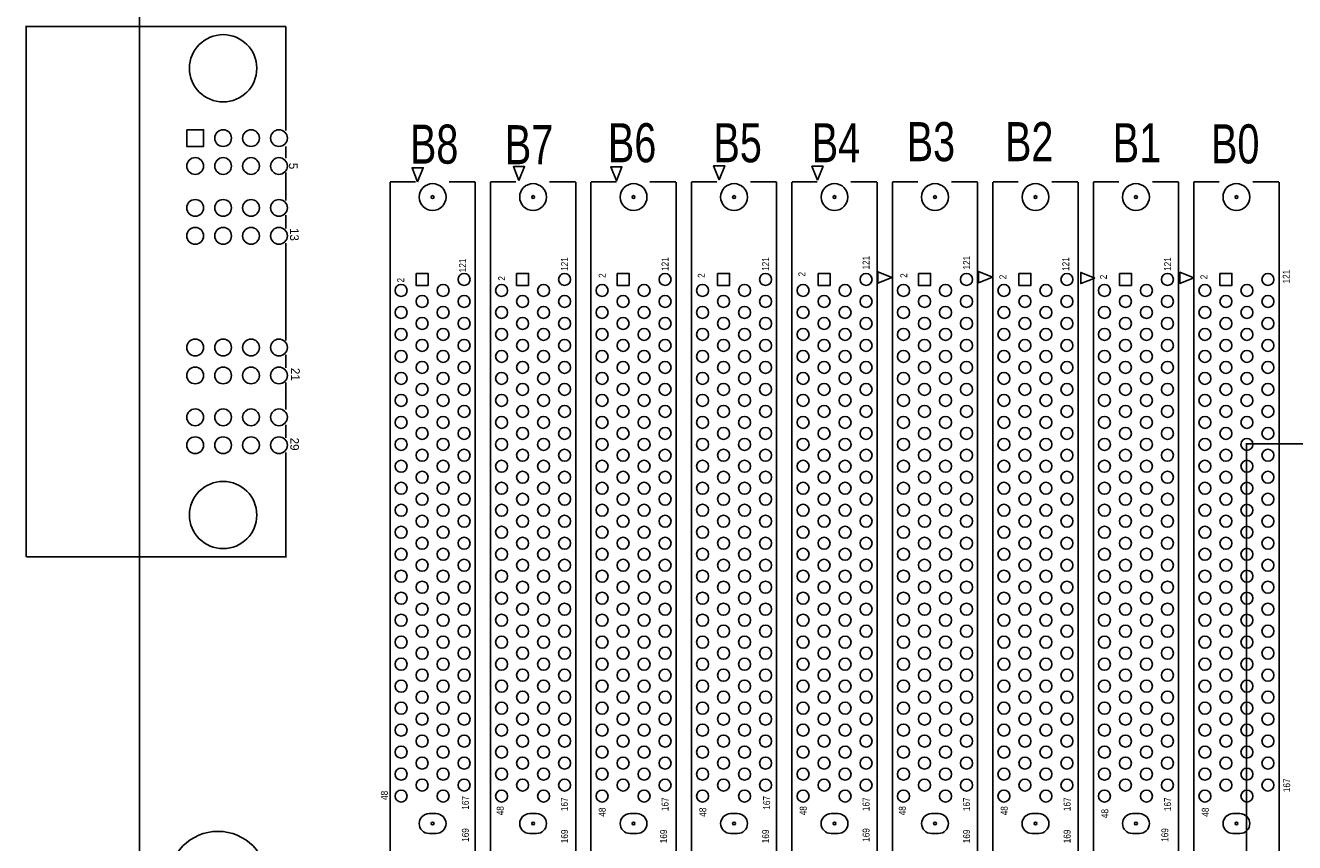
# Model space of a CAD drawing. Extents: x -11 to 330, y 0 to 334.
# Tile 3 of 16: x -10 to 105, y 96 to 171. Entities that reach past the tile are written whole.
import ezdxf

# ---------------------------------------------------------------- set-up
doc = ezdxf.new("R2010")
doc.units = 0
for name, color, linetype in [('BOARD_GEOMETRY_OUTLINE', 2, 'CONTINUOUS'), ('BOARD_GEOMETRY_SILKSCREEN_TOP', 1, 'CONTINUOUS'), ('PACKAGE_GEOMETRY_SILKSCREEN_TOP', 3, 'CONTINUOUS'), ('PIN_TOP', 4, 'CONTINUOUS')]:
    doc.layers.add(name, color=color, linetype=linetype)

msp = doc.modelspace()

# ---------------------------------------------------------------- linework, layer by layer
at = {"layer": 'BOARD_GEOMETRY_OUTLINE'}
for points in [[(330.2, 1.999996), (330.2, 328.200004, 0.414214), (328.200004, 330.2), (1.999996, 330.2, 0.414214), (0, 328.200004), (0, 1.999996, 0.414214), (1.999996, 0), (328.200004, 0, 0.414214)], [(328.200004, 0), (1.999996, 0, -0.414214), (0, 1.999996), (0, 328.200004, -0.414214), (1.999996, 330.2), (328.200004, 330.2, -0.414214), (330.2, 328.200004), (330.2, 1.999996, -0.414214)], [(26.674826, 153.711148, 1), (26.674826, 156.149548, 1)], [(27.894026, 154.930348, 1), (25.455626, 154.930348, 1)], [(35.815016, 153.711148, 1), (35.815016, 156.149548, 1)], [(37.034216, 154.930348, 1), (34.595816, 154.930348, 1)], [(44.954952, 153.711148, 1), (44.954952, 156.149548, 1)], [(46.174152, 154.930348, 1), (43.735752, 154.930348, 1)], [(54.094888, 153.711148, 1), (54.094888, 156.149548, 1)], [(55.314088, 154.930348, 1), (52.875688, 154.930348, 1)], [(63.234824, 153.711148, 1), (63.234824, 156.149548, 1)], [(64.454024, 154.930348, 1), (62.015624, 154.930348, 1)], [(72.375014, 153.711148, 1), (72.375014, 156.149548, 1)], [(73.594214, 154.930348, 1), (71.155814, 154.930348, 1)], [(81.51495, 153.711148, 1), (81.51495, 156.149548, 1)], [(82.73415, 154.930348, 1), (80.29575, 154.930348, 1)], [(90.654886, 153.711148, 1), (90.654886, 156.149548, 1)], [(91.874086, 154.930348, 1), (89.435686, 154.930348, 1)], [(99.794822, 153.711148, 1), (99.794822, 156.149548, 1)], [(101.014022, 154.930348, 1), (98.575622, 154.930348, 1)], [(26.357834, 98.832162), (26.992834, 98.832162, -1), (26.992834, 97.028254), (26.357834, 97.028254, -1)], [(26.357834, 98.832162), (26.992834, 98.832162, -1), (26.992834, 97.028254), (26.357834, 97.028254, -1)], [(35.498024, 98.832162), (36.133024, 98.832162, -1), (36.133024, 97.028254), (35.498024, 97.028254, -1)], [(35.498024, 98.832162), (36.133024, 98.832162, -1), (36.133024, 97.028254), (35.498024, 97.028254, -1)], [(44.63796, 98.832162), (45.27296, 98.832162, -1), (45.27296, 97.028254), (44.63796, 97.028254, -1)], [(44.63796, 98.832162), (45.27296, 98.832162, -1), (45.27296, 97.028254), (44.63796, 97.028254, -1)], [(53.777896, 98.832162), (54.412896, 98.832162, -1), (54.412896, 97.028254), (53.777896, 97.028254, -1)], [(53.777896, 98.832162), (54.412896, 98.832162, -1), (54.412896, 97.028254), (53.777896, 97.028254, -1)], [(62.917832, 98.832162), (63.552832, 98.832162, -1), (63.552832, 97.028254), (62.917832, 97.028254, -1)], [(62.917832, 98.832162), (63.552832, 98.832162, -1), (63.552832, 97.028254), (62.917832, 97.028254, -1)], [(72.058022, 98.832162), (72.693022, 98.832162, -1), (72.693022, 97.028254), (72.058022, 97.028254, -1)], [(72.058022, 98.832162), (72.693022, 98.832162, -1), (72.693022, 97.028254), (72.058022, 97.028254, -1)], [(81.197958, 98.832162), (81.832958, 98.832162, -1), (81.832958, 97.028254), (81.197958, 97.028254, -1)], [(81.197958, 98.832162), (81.832958, 98.832162, -1), (81.832958, 97.028254), (81.197958, 97.028254, -1)], [(90.337894, 98.832162), (90.972894, 98.832162, -1), (90.972894, 97.028254), (90.337894, 97.028254, -1)], [(90.337894, 98.832162), (90.972894, 98.832162, -1), (90.972894, 97.028254), (90.337894, 97.028254, -1)], [(99.47783, 98.832162), (100.11283, 98.832162, -1), (100.11283, 97.028254), (99.47783, 97.028254, -1)], [(99.47783, 98.832162), (100.11283, 98.832162, -1), (100.11283, 97.028254), (99.47783, 97.028254, -1)]]:
    msp.add_lwpolyline(points, format="xyb", close=True, dxfattribs=at)
at = {"layer": 'PACKAGE_GEOMETRY_SILKSCREEN_TOP', "const_width": 0.1524}
for points in [[(-10.29208, 122.190002), (-10.29208, 170.450002), (13.327888, 170.450002)], [(-0.002032, 170.450002), (-0.002032, 122.190002)], [(13.327888, 170.450002), (13.327888, 160.975802)], [(13.327888, 159.528002), (13.327888, 158.435802)], [(13.327888, 157.165802), (13.327888, 154.600402)], [(22.799802, 156.310076), (25.125934, 156.310076)], [(22.799802, 15.349982), (22.799802, 156.310076)], [(30.54985, 156.310076), (28.151074, 156.310076)], [(30.54985, 156.310076), (30.54985, 15.349982)], [(31.939992, 156.310076), (34.266124, 156.310076)], [(31.939992, 15.349982), (31.939992, 156.310076)], [(39.69004, 156.310076), (37.291264, 156.310076)], [(39.69004, 156.310076), (39.69004, 15.349982)], [(41.079928, 156.310076), (43.40606, 156.310076)], [(41.079928, 15.349982), (41.079928, 156.310076)], [(48.829976, 156.310076), (46.4312, 156.310076)], [(48.829976, 156.310076), (48.829976, 15.349982)], [(50.219864, 156.310076), (52.545996, 156.310076)], [(50.219864, 15.349982), (50.219864, 156.310076)], [(57.969912, 156.310076), (55.571136, 156.310076)], [(57.969912, 156.310076), (57.969912, 15.349982)], [(59.3598, 156.310076), (61.685932, 156.310076)], [(59.3598, 15.349982), (59.3598, 156.310076)], [(67.109848, 156.310076), (64.711072, 156.310076)], [(67.109848, 156.310076), (67.109848, 15.349982)], [(68.49999, 156.310076), (70.826122, 156.310076)], [(68.49999, 15.349982), (68.49999, 156.310076)], [(76.250038, 156.310076), (73.851262, 156.310076)], [(76.250038, 156.310076), (76.250038, 15.349982)], [(77.639926, 156.310076), (79.966058, 156.310076)], [(77.639926, 15.349982), (77.639926, 156.310076)], [(85.389974, 156.310076), (82.991198, 156.310076)], [(85.389974, 156.310076), (85.389974, 15.349982)], [(86.779862, 156.310076), (89.105994, 156.310076)], [(86.779862, 15.349982), (86.779862, 156.310076)], [(94.52991, 156.310076), (92.131134, 156.310076)], [(94.52991, 156.310076), (94.52991, 15.349982)], [(95.919798, 156.310076), (98.24593, 156.310076)], [(95.919798, 15.349982), (95.919798, 156.310076)], [(103.669846, 156.310076), (101.27107, 156.310076)], [(103.669846, 156.310076), (103.669846, 15.349982)], [(13.327888, 153.279602), (13.327888, 152.060402)], [(13.327888, 150.739602), (13.327888, 141.875002)], [(13.327888, 140.579602), (13.327888, 139.360402)], [(13.327888, 138.065002), (13.327888, 135.575802)], [(13.327888, 134.229602), (13.327888, 133.010402)], [(13.327888, 131.689602), (13.327888, 122.190002), (-10.29208, 122.190002)]]:
    msp.add_lwpolyline(points, dxfattribs=at)
at = {"layer": 'PACKAGE_GEOMETRY_SILKSCREEN_TOP'}
for points in [[(25.309322, 156.318204), (25.817322, 157.588204), (24.801322, 157.588204)], [(34.529522, 156.423614), (35.037522, 157.693614), (34.021522, 157.693614)], [(43.394122, 156.402278), (43.902122, 157.672278), (42.886122, 157.672278)], [(52.746148, 156.5021), (53.254148, 157.7721), (52.238148, 157.7721)], [(61.682122, 156.461206), (62.190122, 157.731206), (61.174122, 157.731206)], [(68.451984, 147.610322), (67.181984, 148.118322), (67.181984, 147.102322)], [(77.59192, 147.635722), (76.32192, 148.143722), (76.32192, 147.127722)], [(86.909656, 147.559522), (85.639656, 148.067522), (85.639656, 147.051522)], [(95.922592, 147.584922), (94.652592, 148.092922), (94.652592, 147.076922)], [(190.97498, 42.225976), (100.72497, 42.225976), (100.72497, 132.475986), (190.97498, 132.475986)]]:
    msp.add_lwpolyline(points, close=True, dxfattribs=at)
at = {"layer": 'PACKAGE_GEOMETRY_SILKSCREEN_TOP', "const_width": 0.1524}
msp.add_lwpolyline([(190.97498, 42.225976), (100.72497, 42.225976), (100.72497, 132.475986), (190.97498, 132.475986)], close=True, dxfattribs=at)
at = {"layer": 'PIN_TOP'}
for points in [[(4.315968, 161.052002), (5.839968, 161.052002), (5.839968, 159.528002), (4.315968, 159.528002)], [(25.173686, 147.976336), (26.265886, 147.976336), (26.265886, 146.884136), (25.173686, 146.884136)], [(34.313876, 147.976336), (35.406076, 147.976336), (35.406076, 146.884136), (34.313876, 146.884136)], [(43.453812, 147.976336), (44.546012, 147.976336), (44.546012, 146.884136), (43.453812, 146.884136)], [(52.593748, 147.976336), (53.685948, 147.976336), (53.685948, 146.884136), (52.593748, 146.884136)], [(61.733684, 147.976336), (62.825884, 147.976336), (62.825884, 146.884136), (61.733684, 146.884136)], [(70.873874, 147.976336), (71.966074, 147.976336), (71.966074, 146.884136), (70.873874, 146.884136)], [(80.01381, 147.976336), (81.10601, 147.976336), (81.10601, 146.884136), (80.01381, 146.884136)], [(89.153746, 147.976336), (90.245946, 147.976336), (90.245946, 146.884136), (89.153746, 146.884136)], [(98.293682, 147.976336), (99.385882, 147.976336), (99.385882, 146.884136), (98.293682, 146.884136)]]:
    msp.add_lwpolyline(points, close=True, dxfattribs=at)
for centre, radius in [((7.617968, 166.640002), 3.0607), ((7.617968, 160.290002), 0.762), ((10.157968, 160.290002), 0.762), ((12.697968, 160.290002), 0.762), ((5.077968, 157.750002), 0.762), ((7.617968, 157.750002), 0.762), ((10.157968, 157.750002), 0.762), ((12.697968, 157.750002), 0.762), ((26.674826, 154.930348), 0.127), ((35.815016, 154.930348), 0.127), ((44.954952, 154.930348), 0.127), ((54.094888, 154.930348), 0.127), ((63.234824, 154.930348), 0.127), ((72.375014, 154.930348), 0.127), ((81.51495, 154.930348), 0.127), ((90.654886, 154.930348), 0.127), ((99.794822, 154.930348), 0.127), ((5.077968, 153.940002), 0.762), ((7.617968, 153.940002), 0.762), ((10.157968, 153.940002), 0.762), ((12.697968, 153.940002), 0.762), ((5.077968, 151.400002), 0.762), ((7.617968, 151.400002), 0.762), ((10.157968, 151.400002), 0.762), ((12.697968, 151.400002), 0.762), ((29.539692, 147.430236), 0.5461), ((38.679882, 147.430236), 0.5461), ((47.819818, 147.430236), 0.5461), ((56.959754, 147.430236), 0.5461), ((66.09969, 147.430236), 0.5461), ((75.23988, 147.430236), 0.5461), ((84.379816, 147.430236), 0.5461), ((93.519752, 147.430236), 0.5461), ((102.659688, 147.430236), 0.5461), ((23.809706, 146.430238), 0.5461), ((27.629866, 146.430238), 0.5461), ((32.949896, 146.430238), 0.5461), ((36.770056, 146.430238), 0.5461), ((42.089832, 146.430238), 0.5461), ((45.909992, 146.430238), 0.5461), ((51.229768, 146.430238), 0.5461), ((55.049928, 146.430238), 0.5461), ((60.369704, 146.430238), 0.5461), ((64.189864, 146.430238), 0.5461), ((69.509894, 146.430238), 0.5461), ((73.330054, 146.430238), 0.5461), ((78.64983, 146.430238), 0.5461), ((82.46999, 146.430238), 0.5461), ((87.789766, 146.430238), 0.5461), ((91.609926, 146.430238), 0.5461), ((96.929702, 146.430238), 0.5461), ((100.749862, 146.430238), 0.5461), ((25.719786, 145.43024), 0.5461), ((29.539692, 145.43024), 0.5461), ((34.859976, 145.43024), 0.5461), ((38.679882, 145.43024), 0.5461), ((43.999912, 145.43024), 0.5461), ((47.819818, 145.43024), 0.5461), ((53.139848, 145.43024), 0.5461), ((56.959754, 145.43024), 0.5461), ((62.279784, 145.43024), 0.5461), ((66.09969, 145.43024), 0.5461), ((71.419974, 145.43024), 0.5461), ((75.23988, 145.43024), 0.5461), ((80.55991, 145.43024), 0.5461), ((84.379816, 145.43024), 0.5461), ((89.699846, 145.43024), 0.5461), ((93.519752, 145.43024), 0.5461), ((98.839782, 145.43024), 0.5461), ((102.659688, 145.43024), 0.5461), ((23.809706, 144.430242), 0.5461), ((27.629866, 144.430242), 0.5461), ((32.949896, 144.430242), 0.5461), ((36.770056, 144.430242), 0.5461), ((42.089832, 144.430242), 0.5461), ((45.909992, 144.430242), 0.5461), ((51.229768, 144.430242), 0.5461), ((55.049928, 144.430242), 0.5461), ((60.369704, 144.430242), 0.5461), ((64.189864, 144.430242), 0.5461), ((69.509894, 144.430242), 0.5461), ((73.330054, 144.430242), 0.5461), ((78.64983, 144.430242), 0.5461), ((82.46999, 144.430242), 0.5461), ((87.789766, 144.430242), 0.5461), ((91.609926, 144.430242), 0.5461), ((96.929702, 144.430242), 0.5461), ((100.749862, 144.430242), 0.5461), ((25.719786, 143.430244), 0.5461), ((29.539692, 143.430244), 0.5461), ((34.859976, 143.430244), 0.5461), ((38.679882, 143.430244), 0.5461), ((43.999912, 143.430244), 0.5461), ((47.819818, 143.430244), 0.5461), ((53.139848, 143.430244), 0.5461), ((56.959754, 143.430244), 0.5461), ((62.279784, 143.430244), 0.5461), ((66.09969, 143.430244), 0.5461), ((71.419974, 143.430244), 0.5461), ((75.23988, 143.430244), 0.5461), ((80.55991, 143.430244), 0.5461), ((84.379816, 143.430244), 0.5461), ((89.699846, 143.430244), 0.5461), ((93.519752, 143.430244), 0.5461), ((98.839782, 143.430244), 0.5461), ((102.659688, 143.430244), 0.5461), ((23.809706, 142.430246), 0.5461), ((27.629866, 142.430246), 0.5461), ((32.949896, 142.430246), 0.5461), ((36.770056, 142.430246), 0.5461), ((42.089832, 142.430246), 0.5461), ((45.909992, 142.430246), 0.5461), ((51.229768, 142.430246), 0.5461), ((55.049928, 142.430246), 0.5461), ((60.369704, 142.430246), 0.5461), ((64.189864, 142.430246), 0.5461), ((69.509894, 142.430246), 0.5461), ((73.330054, 142.430246), 0.5461), ((78.64983, 142.430246), 0.5461), ((82.46999, 142.430246), 0.5461), ((87.789766, 142.430246), 0.5461), ((91.609926, 142.430246), 0.5461), ((96.929702, 142.430246), 0.5461), ((100.749862, 142.430246), 0.5461), ((5.077968, 141.240002), 0.762), ((7.617968, 141.240002), 0.762), ((10.157968, 141.240002), 0.762), ((12.697968, 141.240002), 0.762), ((23.809706, 140.43025), 0.5461), ((25.719786, 141.430248), 0.5461), ((27.629866, 140.43025), 0.5461), ((29.539692, 141.430248), 0.5461), ((32.949896, 140.43025), 0.5461), ((34.859976, 141.430248), 0.5461), ((36.770056, 140.43025), 0.5461), ((38.679882, 141.430248), 0.5461), ((42.089832, 140.43025), 0.5461), ((43.999912, 141.430248), 0.5461), ((45.909992, 140.43025), 0.5461), ((47.819818, 141.430248), 0.5461), ((51.229768, 140.43025), 0.5461), ((53.139848, 141.430248), 0.5461), ((55.049928, 140.43025), 0.5461), ((56.959754, 141.430248), 0.5461), ((60.369704, 140.43025), 0.5461), ((62.279784, 141.430248), 0.5461), ((64.189864, 140.43025), 0.5461), ((66.09969, 141.430248), 0.5461), ((69.509894, 140.43025), 0.5461), ((71.419974, 141.430248), 0.5461), ((73.330054, 140.43025), 0.5461), ((75.23988, 141.430248), 0.5461), ((78.64983, 140.43025), 0.5461), ((80.55991, 141.430248), 0.5461), ((82.46999, 140.43025), 0.5461), ((84.379816, 141.430248), 0.5461), ((87.789766, 140.43025), 0.5461), ((89.699846, 141.430248), 0.5461), ((91.609926, 140.43025), 0.5461), ((93.519752, 141.430248), 0.5461), ((96.929702, 140.43025), 0.5461), ((98.839782, 141.430248), 0.5461), ((100.749862, 140.43025), 0.5461), ((102.659688, 141.430248), 0.5461), ((25.719786, 139.430252), 0.5461), ((29.539692, 139.430252), 0.5461), ((34.859976, 139.430252), 0.5461), ((38.679882, 139.430252), 0.5461), ((43.999912, 139.430252), 0.5461), ((47.819818, 139.430252), 0.5461), ((53.139848, 139.430252), 0.5461), ((56.959754, 139.430252), 0.5461), ((62.279784, 139.430252), 0.5461), ((66.09969, 139.430252), 0.5461), ((71.419974, 139.430252), 0.5461), ((75.23988, 139.430252), 0.5461), ((80.55991, 139.430252), 0.5461), ((84.379816, 139.430252), 0.5461), ((89.699846, 139.430252), 0.5461), ((93.519752, 139.430252), 0.5461), ((98.839782, 139.430252), 0.5461), ((102.659688, 139.430252), 0.5461), ((5.077968, 138.700002), 0.762), ((7.617968, 138.700002), 0.762), ((10.157968, 138.700002), 0.762), ((12.697968, 138.700002), 0.762), ((23.809706, 138.430254), 0.5461), ((27.629866, 138.430254), 0.5461), ((32.949896, 138.430254), 0.5461), ((36.770056, 138.430254), 0.5461), ((42.089832, 138.430254), 0.5461), ((45.909992, 138.430254), 0.5461), ((51.229768, 138.430254), 0.5461), ((55.049928, 138.430254), 0.5461), ((60.369704, 138.430254), 0.5461), ((64.189864, 138.430254), 0.5461), ((69.509894, 138.430254), 0.5461), ((73.330054, 138.430254), 0.5461), ((78.64983, 138.430254), 0.5461), ((82.46999, 138.430254), 0.5461), ((87.789766, 138.430254), 0.5461), ((91.609926, 138.430254), 0.5461), ((96.929702, 138.430254), 0.5461), ((100.749862, 138.430254), 0.5461), ((25.719786, 137.430256), 0.5461), ((29.539692, 137.430256), 0.5461), ((34.859976, 137.430256), 0.5461), ((38.679882, 137.430256), 0.5461), ((43.999912, 137.430256), 0.5461), ((47.819818, 137.430256), 0.5461), ((53.139848, 137.430256), 0.5461), ((56.959754, 137.430256), 0.5461), ((62.279784, 137.430256), 0.5461), ((66.09969, 137.430256), 0.5461), ((71.419974, 137.430256), 0.5461), ((75.23988, 137.430256), 0.5461), ((80.55991, 137.430256), 0.5461), ((84.379816, 137.430256), 0.5461), ((89.699846, 137.430256), 0.5461), ((93.519752, 137.430256), 0.5461), ((98.839782, 137.430256), 0.5461), ((102.659688, 137.430256), 0.5461), ((23.809706, 136.430258), 0.5461), ((27.629866, 136.430258), 0.5461), ((32.949896, 136.430258), 0.5461), ((36.770056, 136.430258), 0.5461), ((42.089832, 136.430258), 0.5461), ((45.909992, 136.430258), 0.5461), ((51.229768, 136.430258), 0.5461), ((55.049928, 136.430258), 0.5461), ((60.369704, 136.430258), 0.5461), ((64.189864, 136.430258), 0.5461), ((69.509894, 136.430258), 0.5461), ((73.330054, 136.430258), 0.5461), ((78.64983, 136.430258), 0.5461), ((82.46999, 136.430258), 0.5461), ((87.789766, 136.430258), 0.5461), ((91.609926, 136.430258), 0.5461), ((96.929702, 136.430258), 0.5461), ((100.749862, 136.430258), 0.5461), ((5.077968, 134.890002), 0.762), ((7.617968, 134.890002), 0.762), ((10.157968, 134.890002), 0.762), ((12.697968, 134.890002), 0.762), ((25.719786, 135.43026), 0.5461), ((29.539692, 135.43026), 0.5461), ((34.859976, 135.43026), 0.5461), ((38.679882, 135.43026), 0.5461), ((43.999912, 135.43026), 0.5461), ((47.819818, 135.43026), 0.5461), ((53.139848, 135.43026), 0.5461), ((56.959754, 135.43026), 0.5461), ((62.279784, 135.43026), 0.5461), ((66.09969, 135.43026), 0.5461), ((71.419974, 135.43026), 0.5461), ((75.23988, 135.43026), 0.5461), ((80.55991, 135.43026), 0.5461), ((84.379816, 135.43026), 0.5461), ((89.699846, 135.43026), 0.5461), ((93.519752, 135.43026), 0.5461), ((98.839782, 135.43026), 0.5461), ((102.659688, 135.43026), 0.5461), ((23.809706, 134.430262), 0.5461), ((25.719786, 133.430264), 0.5461), ((27.629866, 134.430262), 0.5461), ((29.539692, 133.430264), 0.5461), ((32.949896, 134.430262), 0.5461), ((34.859976, 133.430264), 0.5461), ((36.770056, 134.430262), 0.5461), ((38.679882, 133.430264), 0.5461), ((42.089832, 134.430262), 0.5461), ((43.999912, 133.430264), 0.5461), ((45.909992, 134.430262), 0.5461), ((47.819818, 133.430264), 0.5461), ((51.229768, 134.430262), 0.5461), ((53.139848, 133.430264), 0.5461), ((55.049928, 134.430262), 0.5461), ((56.959754, 133.430264), 0.5461), ((60.369704, 134.430262), 0.5461), ((62.279784, 133.430264), 0.5461), ((64.189864, 134.430262), 0.5461), ((66.09969, 133.430264), 0.5461), ((69.509894, 134.430262), 0.5461), ((71.419974, 133.430264), 0.5461), ((73.330054, 134.430262), 0.5461), ((75.23988, 133.430264), 0.5461), ((78.64983, 134.430262), 0.5461), ((80.55991, 133.430264), 0.5461), ((82.46999, 134.430262), 0.5461), ((84.379816, 133.430264), 0.5461), ((87.789766, 134.430262), 0.5461), ((89.699846, 133.430264), 0.5461), ((91.609926, 134.430262), 0.5461), ((93.519752, 133.430264), 0.5461), ((96.929702, 134.430262), 0.5461), ((98.839782, 133.430264), 0.5461), ((100.749862, 134.430262), 0.5461), ((102.659688, 133.430264), 0.5461), ((5.077968, 132.350002), 0.762), ((7.617968, 132.350002), 0.762), ((10.157968, 132.350002), 0.762), ((12.697968, 132.350002), 0.762), ((23.809706, 132.430266), 0.5461), ((27.629866, 132.430266), 0.5461), ((32.949896, 132.430266), 0.5461), ((36.770056, 132.430266), 0.5461), ((42.089832, 132.430266), 0.5461), ((45.909992, 132.430266), 0.5461), ((51.229768, 132.430266), 0.5461), ((55.049928, 132.430266), 0.5461), ((60.369704, 132.430266), 0.5461), ((64.189864, 132.430266), 0.5461), ((69.509894, 132.430266), 0.5461), ((73.330054, 132.430266), 0.5461), ((78.64983, 132.430266), 0.5461), ((82.46999, 132.430266), 0.5461), ((87.789766, 132.430266), 0.5461), ((91.609926, 132.430266), 0.5461), ((96.929702, 132.430266), 0.5461), ((100.749862, 132.430266), 0.5461), ((25.719786, 131.430268), 0.5461), ((29.539692, 131.430268), 0.5461), ((34.859976, 131.430268), 0.5461), ((38.679882, 131.430268), 0.5461), ((43.999912, 131.430268), 0.5461), ((47.819818, 131.430268), 0.5461), ((53.139848, 131.430268), 0.5461), ((56.959754, 131.430268), 0.5461), ((62.279784, 131.430268), 0.5461), ((66.09969, 131.430268), 0.5461), ((71.419974, 131.430268), 0.5461), ((75.23988, 131.430268), 0.5461), ((80.55991, 131.430268), 0.5461), ((84.379816, 131.430268), 0.5461), ((89.699846, 131.430268), 0.5461), ((93.519752, 131.430268), 0.5461), ((98.839782, 131.430268), 0.5461), ((102.659688, 131.430268), 0.5461), ((23.809706, 130.43027), 0.5461), ((27.629866, 130.43027), 0.5461), ((32.949896, 130.43027), 0.5461), ((36.770056, 130.43027), 0.5461), ((42.089832, 130.43027), 0.5461), ((45.909992, 130.43027), 0.5461), ((51.229768, 130.43027), 0.5461), ((55.049928, 130.43027), 0.5461), ((60.369704, 130.43027), 0.5461), ((64.189864, 130.43027), 0.5461), ((69.509894, 130.43027), 0.5461), ((73.330054, 130.43027), 0.5461), ((78.64983, 130.43027), 0.5461), ((82.46999, 130.43027), 0.5461), ((87.789766, 130.43027), 0.5461), ((91.609926, 130.43027), 0.5461), ((96.929702, 130.43027), 0.5461), ((100.749862, 130.43027), 0.5461), ((25.719786, 129.430272), 0.5461), ((29.539692, 129.430272), 0.5461), ((34.859976, 129.430272), 0.5461), ((38.679882, 129.430272), 0.5461), ((43.999912, 129.430272), 0.5461), ((47.819818, 129.430272), 0.5461), ((53.139848, 129.430272), 0.5461), ((56.959754, 129.430272), 0.5461), ((62.279784, 129.430272), 0.5461), ((66.09969, 129.430272), 0.5461), ((71.419974, 129.430272), 0.5461), ((75.23988, 129.430272), 0.5461), ((80.55991, 129.430272), 0.5461), ((84.379816, 129.430272), 0.5461), ((89.699846, 129.430272), 0.5461), ((93.519752, 129.430272), 0.5461), ((98.839782, 129.430272), 0.5461), ((102.659688, 129.430272), 0.5461), ((7.617968, 126.000002), 3.0607), ((23.809706, 128.430274), 0.5461), ((27.629866, 128.430274), 0.5461), ((32.949896, 128.430274), 0.5461), ((36.770056, 128.430274), 0.5461), ((42.089832, 128.430274), 0.5461), ((45.909992, 128.430274), 0.5461), ((51.229768, 128.430274), 0.5461), ((55.049928, 128.430274), 0.5461), ((60.369704, 128.430274), 0.5461), ((64.189864, 128.430274), 0.5461), ((69.509894, 128.430274), 0.5461), ((73.330054, 128.430274), 0.5461), ((78.64983, 128.430274), 0.5461), ((82.46999, 128.430274), 0.5461), ((87.789766, 128.430274), 0.5461), ((91.609926, 128.430274), 0.5461), ((96.929702, 128.430274), 0.5461), ((100.749862, 128.430274), 0.5461), ((25.719786, 127.430276), 0.5461), ((29.539692, 127.430276), 0.5461), ((34.859976, 127.430276), 0.5461), ((38.679882, 127.430276), 0.5461), ((43.999912, 127.430276), 0.5461), ((47.819818, 127.430276), 0.5461), ((53.139848, 127.430276), 0.5461), ((56.959754, 127.430276), 0.5461), ((62.279784, 127.430276), 0.5461), ((66.09969, 127.430276), 0.5461), ((71.419974, 127.430276), 0.5461), ((75.23988, 127.430276), 0.5461), ((80.55991, 127.430276), 0.5461), ((84.379816, 127.430276), 0.5461), ((89.699846, 127.430276), 0.5461), ((93.519752, 127.430276), 0.5461), ((98.839782, 127.430276), 0.5461), ((102.659688, 127.430276), 0.5461), ((23.809706, 126.430278), 0.5461), ((25.719786, 125.43028), 0.5461), ((27.629866, 126.430278), 0.5461), ((29.539692, 125.43028), 0.5461), ((32.949896, 126.430278), 0.5461), ((34.859976, 125.43028), 0.5461), ((36.770056, 126.430278), 0.5461), ((38.679882, 125.43028), 0.5461), ((42.089832, 126.430278), 0.5461), ((43.999912, 125.43028), 0.5461), ((45.909992, 126.430278), 0.5461), ((47.819818, 125.43028), 0.5461), ((51.229768, 126.430278), 0.5461), ((53.139848, 125.43028), 0.5461), ((55.049928, 126.430278), 0.5461), ((56.959754, 125.43028), 0.5461), ((60.369704, 126.430278), 0.5461), ((62.279784, 125.43028), 0.5461), ((64.189864, 126.430278), 0.5461), ((66.09969, 125.43028), 0.5461), ((69.509894, 126.430278), 0.5461), ((71.419974, 125.43028), 0.5461), ((73.330054, 126.430278), 0.5461), ((75.23988, 125.43028), 0.5461), ((78.64983, 126.430278), 0.5461), ((80.55991, 125.43028), 0.5461), ((82.46999, 126.430278), 0.5461), ((84.379816, 125.43028), 0.5461), ((87.789766, 126.430278), 0.5461), ((89.699846, 125.43028), 0.5461), ((91.609926, 126.430278), 0.5461), ((93.519752, 125.43028), 0.5461), ((96.929702, 126.430278), 0.5461), ((98.839782, 125.43028), 0.5461), ((100.749862, 126.430278), 0.5461), ((102.659688, 125.43028), 0.5461), ((23.809706, 124.430282), 0.5461), ((27.629866, 124.430282), 0.5461), ((32.949896, 124.430282), 0.5461), ((36.770056, 124.430282), 0.5461), ((42.089832, 124.430282), 0.5461), ((45.909992, 124.430282), 0.5461), ((51.229768, 124.430282), 0.5461), ((55.049928, 124.430282), 0.5461), ((60.369704, 124.430282), 0.5461), ((64.189864, 124.430282), 0.5461), ((69.509894, 124.430282), 0.5461), ((73.330054, 124.430282), 0.5461), ((78.64983, 124.430282), 0.5461), ((82.46999, 124.430282), 0.5461), ((87.789766, 124.430282), 0.5461), ((91.609926, 124.430282), 0.5461), ((96.929702, 124.430282), 0.5461), ((100.749862, 124.430282), 0.5461), ((25.719786, 123.430284), 0.5461), ((29.539692, 123.430284), 0.5461), ((34.859976, 123.430284), 0.5461), ((38.679882, 123.430284), 0.5461), ((43.999912, 123.430284), 0.5461), ((47.819818, 123.430284), 0.5461), ((53.139848, 123.430284), 0.5461), ((56.959754, 123.430284), 0.5461), ((62.279784, 123.430284), 0.5461), ((66.09969, 123.430284), 0.5461), ((71.419974, 123.430284), 0.5461), ((75.23988, 123.430284), 0.5461), ((80.55991, 123.430284), 0.5461), ((84.379816, 123.430284), 0.5461), ((89.699846, 123.430284), 0.5461), ((93.519752, 123.430284), 0.5461), ((98.839782, 123.430284), 0.5461), ((102.659688, 123.430284), 0.5461), ((23.809706, 122.430286), 0.5461), ((27.629866, 122.430286), 0.5461), ((32.949896, 122.430286), 0.5461), ((36.770056, 122.430286), 0.5461), ((42.089832, 122.430286), 0.5461), ((45.909992, 122.430286), 0.5461), ((51.229768, 122.430286), 0.5461), ((55.049928, 122.430286), 0.5461), ((60.369704, 122.430286), 0.5461), ((64.189864, 122.430286), 0.5461), ((69.509894, 122.430286), 0.5461), ((73.330054, 122.430286), 0.5461), ((78.64983, 122.430286), 0.5461), ((82.46999, 122.430286), 0.5461), ((87.789766, 122.430286), 0.5461), ((91.609926, 122.430286), 0.5461), ((96.929702, 122.430286), 0.5461), ((100.749862, 122.430286), 0.5461), ((25.719786, 121.430288), 0.5461), ((29.539692, 121.430288), 0.5461), ((34.859976, 121.430288), 0.5461), ((38.679882, 121.430288), 0.5461), ((43.999912, 121.430288), 0.5461), ((47.819818, 121.430288), 0.5461), ((53.139848, 121.430288), 0.5461), ((56.959754, 121.430288), 0.5461), ((62.279784, 121.430288), 0.5461), ((66.09969, 121.430288), 0.5461), ((71.419974, 121.430288), 0.5461), ((75.23988, 121.430288), 0.5461), ((80.55991, 121.430288), 0.5461), ((84.379816, 121.430288), 0.5461), ((89.699846, 121.430288), 0.5461), ((93.519752, 121.430288), 0.5461), ((98.839782, 121.430288), 0.5461), ((102.659688, 121.430288), 0.5461), ((23.809706, 120.43029), 0.5461), ((27.629866, 120.43029), 0.5461), ((32.949896, 120.43029), 0.5461), ((36.770056, 120.43029), 0.5461), ((42.089832, 120.43029), 0.5461), ((45.909992, 120.43029), 0.5461), ((51.229768, 120.43029), 0.5461), ((55.049928, 120.43029), 0.5461), ((60.369704, 120.43029), 0.5461), ((64.189864, 120.43029), 0.5461), ((69.509894, 120.43029), 0.5461), ((73.330054, 120.43029), 0.5461), ((78.64983, 120.43029), 0.5461), ((82.46999, 120.43029), 0.5461), ((87.789766, 120.43029), 0.5461), ((91.609926, 120.43029), 0.5461), ((96.929702, 120.43029), 0.5461), ((100.749862, 120.43029), 0.5461), ((23.809706, 118.430294), 0.5461), ((25.719786, 119.430292), 0.5461), ((27.629866, 118.430294), 0.5461), ((29.539692, 119.430292), 0.5461), ((32.949896, 118.430294), 0.5461), ((34.859976, 119.430292), 0.5461), ((36.770056, 118.430294), 0.5461), ((38.679882, 119.430292), 0.5461), ((42.089832, 118.430294), 0.5461), ((43.999912, 119.430292), 0.5461), ((45.909992, 118.430294), 0.5461), ((47.819818, 119.430292), 0.5461), ((51.229768, 118.430294), 0.5461), ((53.139848, 119.430292), 0.5461), ((55.049928, 118.430294), 0.5461), ((56.959754, 119.430292), 0.5461), ((60.369704, 118.430294), 0.5461), ((62.279784, 119.430292), 0.5461), ((64.189864, 118.430294), 0.5461), ((66.09969, 119.430292), 0.5461), ((69.509894, 118.430294), 0.5461), ((71.419974, 119.430292), 0.5461), ((73.330054, 118.430294), 0.5461), ((75.23988, 119.430292), 0.5461), ((78.64983, 118.430294), 0.5461), ((80.55991, 119.430292), 0.5461), ((82.46999, 118.430294), 0.5461), ((84.379816, 119.430292), 0.5461), ((87.789766, 118.430294), 0.5461), ((89.699846, 119.430292), 0.5461), ((91.609926, 118.430294), 0.5461), ((93.519752, 119.430292), 0.5461), ((96.929702, 118.430294), 0.5461), ((98.839782, 119.430292), 0.5461), ((100.749862, 118.430294), 0.5461), ((102.659688, 119.430292), 0.5461), ((25.719786, 117.430296), 0.5461), ((29.539692, 117.430296), 0.5461), ((34.859976, 117.430296), 0.5461), ((38.679882, 117.430296), 0.5461), ((43.999912, 117.430296), 0.5461), ((47.819818, 117.430296), 0.5461), ((53.139848, 117.430296), 0.5461), ((56.959754, 117.430296), 0.5461), ((62.279784, 117.430296), 0.5461), ((66.09969, 117.430296), 0.5461), ((71.419974, 117.430296), 0.5461), ((75.23988, 117.430296), 0.5461), ((80.55991, 117.430296), 0.5461), ((84.379816, 117.430296), 0.5461), ((89.699846, 117.430296), 0.5461), ((93.519752, 117.430296), 0.5461), ((98.839782, 117.430296), 0.5461), ((102.659688, 117.430296), 0.5461), ((23.809706, 116.430298), 0.5461), ((27.629866, 116.430298), 0.5461), ((32.949896, 116.430298), 0.5461), ((36.770056, 116.430298), 0.5461), ((42.089832, 116.430298), 0.5461), ((45.909992, 116.430298), 0.5461), ((51.229768, 116.430298), 0.5461), ((55.049928, 116.430298), 0.5461), ((60.369704, 116.430298), 0.5461), ((64.189864, 116.430298), 0.5461), ((69.509894, 116.430298), 0.5461), ((73.330054, 116.430298), 0.5461), ((78.64983, 116.430298), 0.5461), ((82.46999, 116.430298), 0.5461), ((87.789766, 116.430298), 0.5461), ((91.609926, 116.430298), 0.5461), ((96.929702, 116.430298), 0.5461), ((100.749862, 116.430298), 0.5461), ((25.719786, 115.4303), 0.5461), ((29.539692, 115.4303), 0.5461), ((34.859976, 115.4303), 0.5461), ((38.679882, 115.4303), 0.5461), ((43.999912, 115.4303), 0.5461), ((47.819818, 115.4303), 0.5461), ((53.139848, 115.4303), 0.5461), ((56.959754, 115.4303), 0.5461), ((62.279784, 115.4303), 0.5461), ((66.09969, 115.4303), 0.5461), ((71.419974, 115.4303), 0.5461), ((75.23988, 115.4303), 0.5461), ((80.55991, 115.4303), 0.5461), ((84.379816, 115.4303), 0.5461), ((89.699846, 115.4303), 0.5461), ((93.519752, 115.4303), 0.5461), ((98.839782, 115.4303), 0.5461), ((102.659688, 115.4303), 0.5461), ((23.809706, 114.430302), 0.5461), ((27.629866, 114.430302), 0.5461), ((32.949896, 114.430302), 0.5461), ((36.770056, 114.430302), 0.5461), ((42.089832, 114.430302), 0.5461), ((45.909992, 114.430302), 0.5461), ((51.229768, 114.430302), 0.5461), ((55.049928, 114.430302), 0.5461), ((60.369704, 114.430302), 0.5461), ((64.189864, 114.430302), 0.5461), ((69.509894, 114.430302), 0.5461), ((73.330054, 114.430302), 0.5461), ((78.64983, 114.430302), 0.5461), ((82.46999, 114.430302), 0.5461), ((87.789766, 114.430302), 0.5461), ((91.609926, 114.430302), 0.5461), ((96.929702, 114.430302), 0.5461), ((100.749862, 114.430302), 0.5461), ((25.719786, 113.430304), 0.5461), ((29.539692, 113.430304), 0.5461), ((34.859976, 113.430304), 0.5461), ((38.679882, 113.430304), 0.5461), ((43.999912, 113.430304), 0.5461), ((47.819818, 113.430304), 0.5461), ((53.139848, 113.430304), 0.5461), ((56.959754, 113.430304), 0.5461), ((62.279784, 113.430304), 0.5461), ((66.09969, 113.430304), 0.5461), ((71.419974, 113.430304), 0.5461), ((75.23988, 113.430304), 0.5461), ((80.55991, 113.430304), 0.5461), ((84.379816, 113.430304), 0.5461), ((89.699846, 113.430304), 0.5461), ((93.519752, 113.430304), 0.5461), ((98.839782, 113.430304), 0.5461), ((102.659688, 113.430304), 0.5461), ((23.809706, 112.430306), 0.5461), ((27.629866, 112.430306), 0.5461), ((32.949896, 112.430306), 0.5461), ((36.770056, 112.430306), 0.5461), ((42.089832, 112.430306), 0.5461), ((45.909992, 112.430306), 0.5461), ((51.229768, 112.430306), 0.5461), ((55.049928, 112.430306), 0.5461), ((60.369704, 112.430306), 0.5461), ((64.189864, 112.430306), 0.5461), ((69.509894, 112.430306), 0.5461), ((73.330054, 112.430306), 0.5461), ((78.64983, 112.430306), 0.5461), ((82.46999, 112.430306), 0.5461), ((87.789766, 112.430306), 0.5461), ((91.609926, 112.430306), 0.5461), ((96.929702, 112.430306), 0.5461), ((100.749862, 112.430306), 0.5461), ((23.809706, 110.43031), 0.5461), ((25.719786, 111.430308), 0.5461), ((27.629866, 110.43031), 0.5461), ((29.539692, 111.430308), 0.5461), ((32.949896, 110.43031), 0.5461), ((34.859976, 111.430308), 0.5461), ((36.770056, 110.43031), 0.5461), ((38.679882, 111.430308), 0.5461), ((42.089832, 110.43031), 0.5461), ((43.999912, 111.430308), 0.5461), ((45.909992, 110.43031), 0.5461), ((47.819818, 111.430308), 0.5461), ((51.229768, 110.43031), 0.5461), ((53.139848, 111.430308), 0.5461), ((55.049928, 110.43031), 0.5461), ((56.959754, 111.430308), 0.5461), ((60.369704, 110.43031), 0.5461), ((62.279784, 111.430308), 0.5461), ((64.189864, 110.43031), 0.5461), ((66.09969, 111.430308), 0.5461), ((69.509894, 110.43031), 0.5461), ((71.419974, 111.430308), 0.5461), ((73.330054, 110.43031), 0.5461), ((75.23988, 111.430308), 0.5461), ((78.64983, 110.43031), 0.5461), ((80.55991, 111.430308), 0.5461), ((82.46999, 110.43031), 0.5461), ((84.379816, 111.430308), 0.5461), ((87.789766, 110.43031), 0.5461), ((89.699846, 111.430308), 0.5461), ((91.609926, 110.43031), 0.5461), ((93.519752, 111.430308), 0.5461), ((96.929702, 110.43031), 0.5461), ((98.839782, 111.430308), 0.5461), ((100.749862, 110.43031), 0.5461), ((102.659688, 111.430308), 0.5461), ((25.719786, 109.430312), 0.5461), ((29.539692, 109.430312), 0.5461), ((34.859976, 109.430312), 0.5461), ((38.679882, 109.430312), 0.5461), ((43.999912, 109.430312), 0.5461), ((47.819818, 109.430312), 0.5461), ((53.139848, 109.430312), 0.5461), ((56.959754, 109.430312), 0.5461), ((62.279784, 109.430312), 0.5461), ((66.09969, 109.430312), 0.5461), ((71.419974, 109.430312), 0.5461), ((75.23988, 109.430312), 0.5461), ((80.55991, 109.430312), 0.5461), ((84.379816, 109.430312), 0.5461), ((89.699846, 109.430312), 0.5461), ((93.519752, 109.430312), 0.5461), ((98.839782, 109.430312), 0.5461), ((102.659688, 109.430312), 0.5461), ((23.809706, 108.430314), 0.5461), ((27.629866, 108.430314), 0.5461), ((32.949896, 108.430314), 0.5461), ((36.770056, 108.430314), 0.5461), ((42.089832, 108.430314), 0.5461), ((45.909992, 108.430314), 0.5461), ((51.229768, 108.430314), 0.5461), ((55.049928, 108.430314), 0.5461), ((60.369704, 108.430314), 0.5461), ((64.189864, 108.430314), 0.5461), ((69.509894, 108.430314), 0.5461), ((73.330054, 108.430314), 0.5461), ((78.64983, 108.430314), 0.5461), ((82.46999, 108.430314), 0.5461), ((87.789766, 108.430314), 0.5461), ((91.609926, 108.430314), 0.5461), ((96.929702, 108.430314), 0.5461), ((100.749862, 108.430314), 0.5461), ((25.719786, 107.430316), 0.5461), ((29.539692, 107.430316), 0.5461), ((34.859976, 107.430316), 0.5461), ((38.679882, 107.430316), 0.5461), ((43.999912, 107.430316), 0.5461), ((47.819818, 107.430316), 0.5461), ((53.139848, 107.430316), 0.5461), ((56.959754, 107.430316), 0.5461), ((62.279784, 107.430316), 0.5461), ((66.09969, 107.430316), 0.5461), ((71.419974, 107.430316), 0.5461), ((75.23988, 107.430316), 0.5461), ((80.55991, 107.430316), 0.5461), ((84.379816, 107.430316), 0.5461), ((89.699846, 107.430316), 0.5461), ((93.519752, 107.430316), 0.5461), ((98.839782, 107.430316), 0.5461), ((102.659688, 107.430316), 0.5461), ((23.809706, 106.430318), 0.5461), ((27.629866, 106.430318), 0.5461), ((32.949896, 106.430318), 0.5461), ((36.770056, 106.430318), 0.5461), ((42.089832, 106.430318), 0.5461), ((45.909992, 106.430318), 0.5461), ((51.229768, 106.430318), 0.5461), ((55.049928, 106.430318), 0.5461), ((60.369704, 106.430318), 0.5461), ((64.189864, 106.430318), 0.5461), ((69.509894, 106.430318), 0.5461), ((73.330054, 106.430318), 0.5461), ((78.64983, 106.430318), 0.5461), ((82.46999, 106.430318), 0.5461), ((87.789766, 106.430318), 0.5461), ((91.609926, 106.430318), 0.5461), ((96.929702, 106.430318), 0.5461), ((100.749862, 106.430318), 0.5461), ((25.719786, 105.43032), 0.5461), ((29.539692, 105.43032), 0.5461), ((34.859976, 105.43032), 0.5461), ((38.679882, 105.43032), 0.5461), ((43.999912, 105.43032), 0.5461), ((47.819818, 105.43032), 0.5461), ((53.139848, 105.43032), 0.5461), ((56.959754, 105.43032), 0.5461), ((62.279784, 105.43032), 0.5461), ((66.09969, 105.43032), 0.5461), ((71.419974, 105.43032), 0.5461), ((75.23988, 105.43032), 0.5461), ((80.55991, 105.43032), 0.5461), ((84.379816, 105.43032), 0.5461), ((89.699846, 105.43032), 0.5461), ((93.519752, 105.43032), 0.5461), ((98.839782, 105.43032), 0.5461), ((102.659688, 105.43032), 0.5461), ((23.809706, 104.430322), 0.5461), ((25.719786, 103.430324), 0.5461), ((27.629866, 104.430322), 0.5461), ((29.539692, 103.430324), 0.5461), ((32.949896, 104.430322), 0.5461), ((34.859976, 103.430324), 0.5461), ((36.770056, 104.430322), 0.5461), ((38.679882, 103.430324), 0.5461), ((42.089832, 104.430322), 0.5461), ((43.999912, 103.430324), 0.5461), ((45.909992, 104.430322), 0.5461), ((47.819818, 103.430324), 0.5461), ((51.229768, 104.430322), 0.5461), ((53.139848, 103.430324), 0.5461), ((55.049928, 104.430322), 0.5461), ((56.959754, 103.430324), 0.5461), ((60.369704, 104.430322), 0.5461), ((62.279784, 103.430324), 0.5461), ((64.189864, 104.430322), 0.5461), ((66.09969, 103.430324), 0.5461), ((69.509894, 104.430322), 0.5461), ((71.419974, 103.430324), 0.5461), ((73.330054, 104.430322), 0.5461), ((75.23988, 103.430324), 0.5461), ((78.64983, 104.430322), 0.5461), ((80.55991, 103.430324), 0.5461), ((82.46999, 104.430322), 0.5461), ((84.379816, 103.430324), 0.5461), ((87.789766, 104.430322), 0.5461), ((89.699846, 103.430324), 0.5461), ((91.609926, 104.430322), 0.5461), ((93.519752, 103.430324), 0.5461), ((96.929702, 104.430322), 0.5461), ((98.839782, 103.430324), 0.5461), ((100.749862, 104.430322), 0.5461), ((102.659688, 103.430324), 0.5461), ((23.809706, 102.430326), 0.5461), ((27.629866, 102.430326), 0.5461), ((32.949896, 102.430326), 0.5461), ((36.770056, 102.430326), 0.5461), ((42.089832, 102.430326), 0.5461), ((45.909992, 102.430326), 0.5461), ((51.229768, 102.430326), 0.5461), ((55.049928, 102.430326), 0.5461), ((60.369704, 102.430326), 0.5461), ((64.189864, 102.430326), 0.5461), ((69.509894, 102.430326), 0.5461), ((73.330054, 102.430326), 0.5461), ((78.64983, 102.430326), 0.5461), ((82.46999, 102.430326), 0.5461), ((87.789766, 102.430326), 0.5461), ((91.609926, 102.430326), 0.5461), ((96.929702, 102.430326), 0.5461), ((100.749862, 102.430326), 0.5461), ((25.719786, 101.430328), 0.5461), ((29.539692, 101.430328), 0.5461), ((34.859976, 101.430328), 0.5461), ((38.679882, 101.430328), 0.5461), ((43.999912, 101.430328), 0.5461), ((47.819818, 101.430328), 0.5461), ((53.139848, 101.430328), 0.5461), ((56.959754, 101.430328), 0.5461), ((62.279784, 101.430328), 0.5461), ((66.09969, 101.430328), 0.5461), ((71.419974, 101.430328), 0.5461), ((75.23988, 101.430328), 0.5461), ((80.55991, 101.430328), 0.5461), ((84.379816, 101.430328), 0.5461), ((89.699846, 101.430328), 0.5461), ((93.519752, 101.430328), 0.5461), ((98.839782, 101.430328), 0.5461), ((102.659688, 101.430328), 0.5461), ((23.809706, 100.43033), 0.5461), ((27.629866, 100.43033), 0.5461), ((32.949896, 100.43033), 0.5461), ((36.770056, 100.43033), 0.5461), ((42.089832, 100.43033), 0.5461), ((45.909992, 100.43033), 0.5461), ((51.229768, 100.43033), 0.5461), ((55.049928, 100.43033), 0.5461), ((60.369704, 100.43033), 0.5461), ((64.189864, 100.43033), 0.5461), ((69.509894, 100.43033), 0.5461), ((73.330054, 100.43033), 0.5461), ((78.64983, 100.43033), 0.5461), ((82.46999, 100.43033), 0.5461), ((87.789766, 100.43033), 0.5461), ((91.609926, 100.43033), 0.5461), ((96.929702, 100.43033), 0.5461), ((100.749862, 100.43033), 0.5461), ((7.1501, 92.71), 4.5085), ((26.674826, 97.930208), 0.127), ((35.815016, 97.930208), 0.127), ((44.954952, 97.930208), 0.127), ((54.094888, 97.930208), 0.127), ((63.234824, 97.930208), 0.127), ((72.375014, 97.930208), 0.127), ((81.51495, 97.930208), 0.127), ((90.654886, 97.930208), 0.127), ((99.794822, 97.930208), 0.127)]:
    msp.add_circle(centre, radius, dxfattribs=at)

# ---------------------------------------------------------------- texts
at = {"layer": 'BOARD_GEOMETRY_SILKSCREEN_TOP', "width": 0.757143}
for s, p in [('B6', (42.6212, 158.0896)), ('B5', (52.2224, 158.0896)), ('B4', (61.1632, 158.0896)), ('B3', (69.7992, 158.1912)), ('B2', (78.74, 158.1912)), ('B1', (88.5444, 158.0896)), ('B8', (24.6126, 157.9626)), ('B7', (33.2486, 157.9118)), ('B0', (97.4852, 157.988))]:
    msp.add_text(s, height=3.556, dxfattribs=at).set_placement(p)
at = {"layer": 'PACKAGE_GEOMETRY_SILKSCREEN_TOP'}
for s, p in [('5', (13.603986, 158.042102)), ('13', (13.705586, 152.111202)), ('21', (13.807186, 139.385802)), ('29', (13.730986, 133.035802))]:
    msp.add_text(s, height=0.7874, rotation=270, dxfattribs=at).set_placement(p)
at = {"layer": 'PACKAGE_GEOMETRY_SILKSCREEN_TOP', "width": 0.88}
for s, p in [('121', (29.718, 148.082)), ('121', (38.989, 148.209)), ('121', (48.133, 148.209)), ('121', (57.277, 148.209)), ('121', (66.421, 148.336)), ('121', (75.565, 148.336)), ('121', (84.582, 148.209)), ('121', (93.853, 148.209)), ('2', (42.418, 147.574)), ('2', (51.435, 147.574)), ('2', (60.579, 147.701)), ('2', (69.85, 147.574)), ('2', (78.867, 147.447)), ('2', (88.011, 147.447)), ('2', (97.155, 147.447)), ('121', (104.648, 147.066)), ('2', (24.093678, 147.149312)), ('2', (33.274, 147.32)), ('167', (104.68229, 100.784914)), ('48', (22.606, 100.076)), ('167', (29.972, 99.187)), ('48', (33.147, 98.679)), ('167', (38.989, 99.06)), ('48', (42.418, 98.552)), ('167', (48.133, 99.06)), ('48', (51.562, 98.552)), ('167', (57.3786, 99.187)), ('48', (60.706, 98.679)), ('167', (66.421, 99.06)), ('48', (69.723, 98.679)), ('167', (75.565, 99.06)), ('48', (78.994, 98.679)), ('167', (84.709, 99.06)), ('167', (93.853, 99.06)), ('48', (97.282, 98.552)), ('48', (88.138, 98.425)), ('169', (29.972, 96.266)), ('169', (38.989, 96.139)), ('169', (48.006, 96.139)), ('169', (57.277, 96.139)), ('169', (66.421, 96.266)), ('169', (75.565, 96.139)), ('169', (84.709, 96.139)), ('169', (93.599, 96.266))]:
    msp.add_text(s, height=0.635, rotation=90, dxfattribs=at).set_placement(p)

doc.saveas('drawing.dxf')
